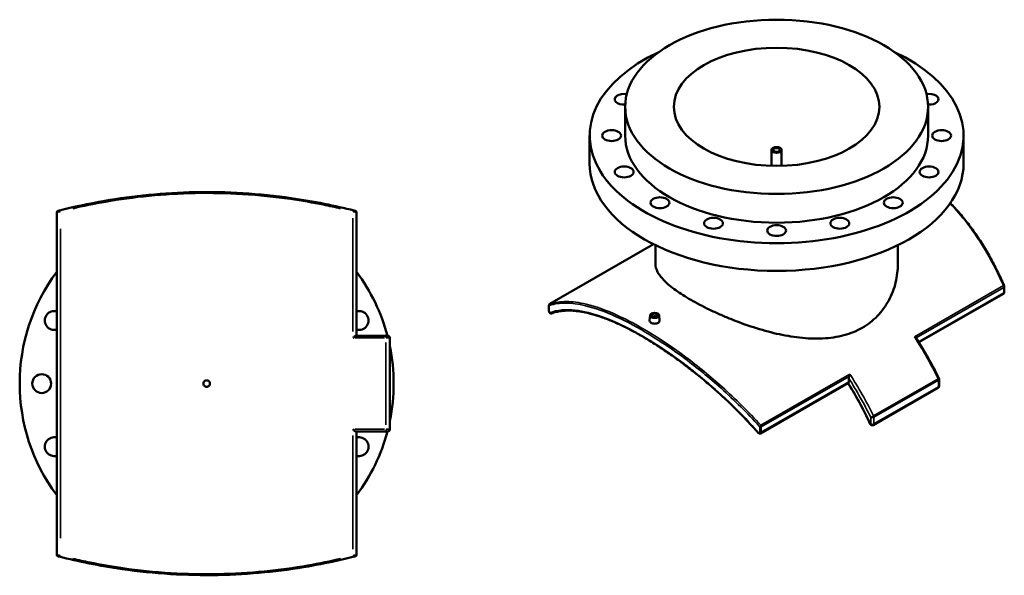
# Model space of a CAD drawing. Header units: millimetres. Extents: x -456 to 1880, y -1245 to 1617.
# Tile 12 of 12: x 313 to 1880, y 732 to 1617. Entities that reach past the tile are written whole.
import ezdxf

# ---------------------------------------------------------------- set-up
doc = ezdxf.new("R2010")
doc.units = ezdxf.units.MM
doc.layers.add('Visible (ANSI)', color=7, linetype='Continuous', lineweight=50)
doc.layers.add('Visible Narrow (ANSI)', color=7, linetype='Continuous', lineweight=35)

msp = doc.modelspace()

# ---------------------------------------------------------------- linework, layer by layer
at = {"layer": 'Visible (ANSI)'}
for p, q in [((1276.446, 1432.374), (1276.446, 1478.157)), ((1758.446, 1432.374), (1758.446, 1478.157)), ((1219.946, 1388.227), (1219.946, 1432.374)), ((1814.946, 1388.227), (1814.946, 1432.374)), ((1509.446, 1384.116), (1509.446, 1409.483)), ((1525.446, 1384.116), (1525.446, 1409.483)), ((372.131, 1310.413), (372.131, 764.509)), ((849.131, 1113.711), (849.131, 1310.413)), ((1156.45, 1164.215), (1321.551, 1259.291)), ((1324.646, 1227.961), (1324.646, 1257.753)), ((1710.246, 1227.961), (1710.246, 1257.753)), ((1879.683, 1183.022), (1879.683, 1191.504)), ((1878.442, 1180.625), (1743.923, 1103.161)), ((1155.209, 1153.336), (1155.209, 1161.818)), ((1316.358, 1146.383), (1315.429, 1137.711)), ((1321.345, 1143.682), (1321.345, 1143.496)), ((1325.345, 1143.682), (1325.345, 1143.496)), ((1330.332, 1146.383), (1331.261, 1137.719)), ((898.581, 1113.711), (848.251, 1113.711)), ((902.131, 964.761), (902.131, 1110.161)), ((1631.441, 1038.387), (1492.263, 958.239)), ((1632.174, 1040.014), (1632.174, 1046.04)), ((1776.014, 1044.4), (1776.014, 1033.765)), ((1774.236, 1030.688), (1671.422, 971.482)), ((848.251, 961.211), (898.581, 961.211)), ((849.131, 764.509), (849.131, 961.211))]:
    msp.add_line(p, q, dxfattribs=at)
msp.add_circle((348.131, 1037.461), 15, dxfattribs=at)
for centre, radius, start, end in [((374.131, 1310.413), 2, 104.481487, 180), ((847.131, 1310.413), 2, 0, 75.518513), ((610.631, 1037.461), 297.5, 143.290896, 216.709104), ((610.631, 1037.461), 297.5, 14.850779, 36.709104), ((368.113, 1137.915), 15, 74.461144, 285.538856), ((853.15, 1137.915), 15, 254.461144, 105.538856), ((898.581, 1110.161), 3.55, 0, 90), ((610.631, 1037.461), 297.5, 348.473369, 11.526631), ((1772.464, 1044.4), 3.55, 0, 26.061298), ((1772.464, 1033.765), 3.55, 299.935992, 0), ((1669.651, 974.559), 3.55, 205.106021, 299.935992), ((610.631, 1037.461), 297.5, 323.290896, 345.149221), ((898.581, 964.761), 3.55, 270, 0), ((368.113, 937.007), 15, 74.461144, 285.538856), ((853.15, 937.007), 15, 254.461144, 105.538856), ((374.131, 764.509), 2, 180, 255.518513), ((847.131, 764.509), 2, 284.481487, 0)]:
    msp.add_arc(centre, radius, start, end, dxfattribs=at)
for centre, major_axis in [((1517.446, 1478.157), (-241, 0)), ((1517.446, 1478.157), (-163.5, 0)), ((1254.946, 1432.374), (-15, 0)), ((1779.946, 1432.374), (-15, 0)), ((1517.446, 1409.483), (-8, 0)), ((1517.446, 1409.483), (-5.2, 0)), ((1274.928, 1374.526), (-15, 0)), ((1759.964, 1374.526), (-15, 0)), ((1331.83, 1325.485), (-15, 0)), ((1703.061, 1325.485), (-15, 0)), ((1416.992, 1292.717), (-15, 0)), ((1617.9, 1292.717), (-15, 0)), ((1517.446, 1281.211), (-15, 0)), ((1323.345, 1146.135), (-7, 0)), ((1323.345, 1146.135), (-5, 0))]:
    msp.add_ellipse(centre, major_axis=major_axis, ratio=0.5758617, dxfattribs=at)
for centre, major_axis, ratio, start_param, end_param in [((1517.446, 1432.374), (-297.5, 0), 0.5758617, 5.393615, 10.31434827), ((1274.928, 1490.222), (-15, 0), 0.5758617, 4.43356663, 7.96044862), ((1759.964, 1490.222), (15, 0), 0.5758617, 4.605922, 8.13280398), ((1517.446, 1432.374), (-241, 0), 0.5758617, 0, 3.14159265), ((1517.446, 1388.227), (-297.5, 0), 0.5758617, 0, 3.14159265), ((1323.345, 1143.682), (-2, 0), 0.5758617, 2.97290348, 6.45187448), ((1629.664, 1041.46), (1.772, -3.076), 0.57809312, 0.0678305, 0.78733187)]:
    msp.add_ellipse(centre, major_axis=major_axis, ratio=ratio, start_param=start_param, end_param=end_param, dxfattribs=at)
for points, knots in [([(845.06, 1313.01), (830.257, 1316.789), (814.382, 1320.458), (780.84, 1327.209), (763.174, 1330.288), (720.215, 1336.433), (694.373, 1339.125), (643.032, 1342.237), (617.6, 1342.773), (567.351, 1341.802), (542.539, 1340.321), (494.304, 1335.609), (470.891, 1332.372), (422.589, 1323.998), (398.207, 1318.628), (376.202, 1313.01)], [0, 0, 0, 0, 5.97471927, 5.97471927, 11.94943854, 11.94943854, 19.96983532, 19.96983532, 27.54830143, 27.54830143, 35.03502202, 35.03502202, 42.55899162, 42.55899162, 51.44042674, 51.44042674, 51.44042674, 51.44042674]), ([(1879.222, 1193.566), (1877.515, 1197.453), (1875.77, 1201.311), (1872.202, 1208.968), (1870.38, 1212.765), (1866.659, 1220.294), (1864.76, 1224.026), (1860.884, 1231.417), (1858.908, 1235.078), (1854.878, 1242.321), (1852.824, 1245.905), (1848.64, 1252.99), (1846.509, 1256.491), (1842.171, 1263.407), (1839.964, 1266.821), (1835.473, 1273.558), (1833.19, 1276.879), (1828.549, 1283.425), (1826.191, 1286.649), (1821.401, 1292.995), (1818.969, 1296.116), (1814.032, 1302.25), (1811.527, 1305.264), (1806.447, 1311.178), (1803.872, 1314.079), (1798.804, 1319.596), (1796.316, 1322.22), (1793.799, 1324.79)], [0, 0, 0, 0, 1.29154638, 1.29154638, 2.58309275, 2.58309275, 3.87463913, 3.87463913, 5.16618551, 5.16618551, 6.45773188, 6.45773188, 7.74927826, 7.74927826, 9.04082464, 9.04082464, 10.33237101, 10.33237101, 11.62391739, 11.62391739, 12.91546377, 12.91546377, 14.20701015, 14.20701015, 15.49855652, 15.49855652, 16.71459176, 16.71459176, 16.71459176, 16.71459176]), ([(376.202, 1313.01), (376.125, 1312.99), (376.042, 1312.969), (375.814, 1312.911), (375.661, 1312.872), (375.299, 1312.779), (375.086, 1312.724), (374.615, 1312.603), (374.362, 1312.538), (373.92, 1312.424), (373.748, 1312.38), (373.645, 1312.353), (373.631, 1312.35), (373.631, 1312.35)], [0.000000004, 0.000000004, 0.000000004, 0.000000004, 0.03102184, 0.03102184, 0.080656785, 0.080656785, 0.145182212, 0.145182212, 0.229065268, 0.229065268, 0.324844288, 0.324844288, 0.361219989, 0.361219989, 0.361219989, 0.361219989]), ([(847.631, 1312.35), (847.631, 1312.35), (847.622, 1312.352), (847.574, 1312.364), (847.522, 1312.378), (847.354, 1312.421), (847.225, 1312.455), (846.872, 1312.546), (846.632, 1312.607), (846.076, 1312.75), (845.754, 1312.833), (845.32, 1312.944), (845.182, 1312.979), (845.06, 1313.01)], [0, 0, 0, 0, 0.029260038, 0.029260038, 0.076076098, 0.076076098, 0.136936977, 0.136936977, 0.216056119, 0.216056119, 0.312036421, 0.312036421, 0.361219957, 0.361219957, 0.361219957, 0.361219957]), ([(1324.646, 1227.961), (1324.646, 1223.836), (1325.764, 1219.517), (1330.53, 1210.504), (1334.177, 1205.807), (1341.482, 1198.527), (1344.222, 1196.06), (1350.269, 1191.066), (1353.576, 1188.539), (1360.691, 1183.456), (1364.5, 1180.899), (1372.528, 1175.798), (1376.747, 1173.252), (1385.484, 1168.221), (1390.126, 1165.664), (1399.891, 1160.519), (1405.014, 1157.932), (1415.664, 1152.785), (1421.191, 1150.225), (1432.554, 1145.193), (1438.391, 1142.721), (1456.214, 1135.531), (1468.538, 1131.031), (1493.204, 1123.094), (1505.548, 1119.661), (1529.383, 1114.2), (1541.739, 1111.972), (1566.394, 1109.216), (1578.695, 1108.694), (1596.487, 1109.565), (1602.314, 1110.13), (1613.664, 1111.841), (1619.187, 1112.988), (1629.835, 1115.867), (1634.962, 1117.599), (1644.741, 1121.615), (1649.393, 1123.899), (1658.159, 1128.947), (1662.387, 1131.777), (1670.423, 1138.019), (1674.231, 1141.433), (1681.341, 1148.781), (1684.644, 1152.716), (1690.681, 1161.017), (1693.416, 1165.383), (1700.707, 1178.956), (1704.351, 1188.661), (1709.121, 1208.361), (1710.246, 1218.352), (1710.246, 1227.961)], [14.87653628, 14.87653628, 14.87653628, 14.87653628, 18.58341043, 18.58341043, 22.29028458, 22.29028458, 24.14372165, 24.14372165, 25.99715873, 25.99715873, 27.8505958, 27.8505958, 29.70403288, 29.70403288, 31.55746995, 31.55746995, 33.41090702, 33.41090702, 35.2643441, 35.2643441, 37.11778117, 37.11778117, 40.82465532, 40.82465532, 44.53152947, 44.53152947, 48.25066354, 48.25066354, 51.96979761, 51.96979761, 53.82936465, 53.82936465, 55.68893168, 55.68893168, 57.54849872, 57.54849872, 59.40806575, 59.40806575, 61.26763279, 61.26763279, 63.12719982, 63.12719982, 64.98676686, 64.98676686, 66.84633389, 66.84633389, 70.56546796, 70.56546796, 74.28460203, 74.28460203, 74.28460203, 74.28460203]), ([(1879.683, 1191.504), (1879.683, 1191.654), (1879.675, 1191.8), (1879.645, 1192.086), (1879.624, 1192.227), (1879.571, 1192.505), (1879.539, 1192.642), (1879.465, 1192.913), (1879.423, 1193.046), (1879.329, 1193.309), (1879.278, 1193.439), (1879.222, 1193.566)], [0, 0, 0, 0, 0.027314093, 0.027314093, 0.054628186, 0.054628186, 0.081942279, 0.081942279, 0.109256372, 0.109256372, 0.136570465, 0.136570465, 0.136570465, 0.136570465]), ([(1878.442, 1180.625), (1878.66, 1180.751), (1878.847, 1180.908), (1879.16, 1181.25), (1879.279, 1181.435), (1879.459, 1181.787), (1879.52, 1181.955), (1879.609, 1182.273), (1879.637, 1182.423), (1879.674, 1182.712), (1879.682, 1182.851), (1879.683, 1182.998), (1879.683, 1183.01), (1879.683, 1183.022)], [0.238450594, 0.238450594, 0.238450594, 0.238450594, 0.26082093, 0.26082093, 0.285374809, 0.285374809, 0.309928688, 0.309928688, 0.334482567, 0.334482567, 0.359036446, 0.359036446, 0.361219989, 0.361219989, 0.361219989, 0.361219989]), ([(1155.209, 1161.818), (1155.209, 1161.953), (1155.215, 1162.091), (1155.248, 1162.378), (1155.274, 1162.527), (1155.357, 1162.841), (1155.414, 1163.007), (1155.584, 1163.357), (1155.697, 1163.541), (1156.009, 1163.901), (1156.21, 1164.077), (1156.45, 1164.215)], [0, 0, 0, 0, 0.024553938, 0.024553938, 0.049107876, 0.049107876, 0.073661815, 0.073661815, 0.098215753, 0.098215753, 0.122769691, 0.122769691, 0.122769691, 0.122769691]), ([(1159.261, 1149.194), (1159.026, 1149.105), (1158.777, 1149.058), (1158.287, 1149.04), (1158.051, 1149.073), (1157.586, 1149.197), (1157.373, 1149.298), (1156.926, 1149.563), (1156.727, 1149.738), (1156.275, 1150.204), (1156.068, 1150.508), (1155.712, 1151.149), (1155.568, 1151.488), (1155.349, 1152.176), (1155.272, 1152.522), (1155.218, 1153.031), (1155.209, 1153.181), (1155.209, 1153.336)], [0, 0, 0, 0, 0.021916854, 0.021916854, 0.045681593, 0.045681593, 0.075702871, 0.075702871, 0.119867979, 0.119867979, 0.191964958, 0.191964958, 0.264208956, 0.264208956, 0.332983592, 0.332983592, 0.361219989, 0.361219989, 0.361219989, 0.361219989]), ([(1487.886, 959.233), (1485.072, 962.443), (1482.227, 965.63), (1476.477, 971.955), (1473.574, 975.093), (1467.714, 981.319), (1464.757, 984.406), (1458.797, 990.528), (1455.792, 993.562), (1449.741, 999.574), (1446.694, 1002.553), (1440.563, 1008.451), (1437.479, 1011.37), (1431.278, 1017.148), (1428.162, 1020.006), (1421.903, 1025.659), (1418.76, 1028.452), (1412.454, 1033.973), (1409.29, 1036.7), (1402.947, 1042.084), (1399.767, 1044.741), (1393.398, 1049.981), (1390.208, 1052.565), (1383.823, 1057.657), (1380.628, 1060.165), (1374.239, 1065.102), (1371.045, 1067.531), (1364.662, 1072.306), (1361.474, 1074.653), (1355.109, 1079.261), (1351.932, 1081.522), (1345.596, 1085.957), (1342.436, 1088.13), (1336.138, 1092.385), (1333, 1094.467), (1326.752, 1098.536), (1323.642, 1100.523), (1317.453, 1104.401), (1314.375, 1106.291), (1308.256, 1109.972), (1305.216, 1111.762), (1299.176, 1115.241), (1296.177, 1116.928), (1290.225, 1120.199), (1287.273, 1121.781), (1281.418, 1124.839), (1278.517, 1126.314), (1272.768, 1129.154), (1269.92, 1130.519), (1264.284, 1133.138), (1261.496, 1134.392), (1255.98, 1136.785), (1253.253, 1137.925), (1247.864, 1140.089), (1245.202, 1141.113), (1239.946, 1143.045), (1237.352, 1143.952), (1232.235, 1145.649), (1229.711, 1146.438), (1224.737, 1147.897), (1222.287, 1148.567), (1217.46, 1149.786), (1215.085, 1150.336), (1210.409, 1151.313), (1208.11, 1151.742), (1203.589, 1152.477), (1201.368, 1152.783), (1195.368, 1153.458), (1191.672, 1153.701), (1185.419, 1153.797), (1182.808, 1153.733), (1178.362, 1153.436), (1176.495, 1153.249), (1171.927, 1152.635), (1169.273, 1152.133), (1164.139, 1150.863), (1161.658, 1150.095), (1159.261, 1149.194)], [0, 0, 0, 0, 1.28601067, 1.28601067, 2.57202134, 2.57202134, 3.85803201, 3.85803201, 5.14404267, 5.14404267, 6.43005334, 6.43005334, 7.71606401, 7.71606401, 9.00207468, 9.00207468, 10.28808535, 10.28808535, 11.57409602, 11.57409602, 12.86010668, 12.86010668, 14.14611735, 14.14611735, 15.43212802, 15.43212802, 16.71813869, 16.71813869, 18.00414936, 18.00414936, 19.29016003, 19.29016003, 20.57617069, 20.57617069, 21.86218136, 21.86218136, 23.14819203, 23.14819203, 24.4342027, 24.4342027, 25.72021337, 25.72021337, 27.00622404, 27.00622404, 28.2922347, 28.2922347, 29.57824537, 29.57824537, 30.86425604, 30.86425604, 32.15026671, 32.15026671, 33.43627738, 33.43627738, 34.72228805, 34.72228805, 36.00829871, 36.00829871, 37.29430938, 37.29430938, 38.58032005, 38.58032005, 39.86633072, 39.86633072, 41.15234139, 41.15234139, 42.43835206, 42.43835206, 44.68887073, 44.68887073, 46.37675973, 46.37675973, 47.64267648, 47.64267648, 49.54155161, 49.54155161, 51.44042673, 51.44042673, 51.44042673, 51.44042673]), ([(1328.956, 1134.168), (1328.252, 1133.762), (1327.36, 1133.415), (1325.405, 1132.962), (1324.342, 1132.857), (1322.351, 1132.876), (1321.289, 1133), (1319.335, 1133.48), (1318.444, 1133.835), (1317.035, 1134.646), (1316.425, 1135.156), (1315.615, 1136.268), (1315.415, 1136.87), (1315.414, 1137.526), (1315.419, 1137.618), (1315.429, 1137.711)], [0, 0, 0, 0, 0.29879586, 0.29879586, 0.59759171, 0.59759171, 0.89632366, 0.89632366, 1.19505561, 1.19505561, 1.49378756, 1.49378756, 1.79251951, 1.79251951, 1.84079337, 1.84079337, 1.84079337, 1.84079337]), ([(1331.26, 1137.719), (1331.271, 1137.623), (1331.276, 1137.528), (1331.277, 1136.851), (1331.079, 1136.23), (1330.271, 1135.091), (1329.66, 1134.574), (1328.956, 1134.168)], [4.134070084, 4.134070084, 4.134070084, 4.134070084, 4.18248402, 4.18248402, 4.481353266, 4.481353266, 4.780222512, 4.780222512, 4.780222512, 4.780222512]), ([(843.255, 1110.161), (843.257, 1110.164), (843.259, 1110.167), (843.741, 1110.806), (844.322, 1111.431), (845.436, 1112.408), (845.937, 1112.776), (846.779, 1113.277), (847.142, 1113.453), (847.767, 1113.661), (848.025, 1113.711), (848.251, 1113.711)], [-0.00118799, -0.00118799, -0.00118799, -0.00118799, 0, 0, 0.269440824, 0.269440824, 0.480925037, 0.480925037, 0.63842903, 0.63842903, 0.765623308, 0.765623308, 0.765623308, 0.765623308]), ([(1736.597, 1111.894), (1736.6, 1111.893), (1736.604, 1111.892), (1737.075, 1111.728), (1737.519, 1111.543), (1738.299, 1111.148), (1738.645, 1110.937), (1739.123, 1110.567), (1739.289, 1110.412), (1739.418, 1110.254)], [-0.001193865, -0.001193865, -0.001193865, -0.001193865, 0, 0, 0.158980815, 0.158980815, 0.31045212, 0.31045212, 0.411973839, 0.411973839, 0.411973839, 0.411973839]), ([(1739.543, 1110.08), (1739.537, 1110.09), (1739.531, 1110.1), (1739.49, 1110.16), (1739.455, 1110.209), (1739.418, 1110.254)], [-0.3459834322, -0.3459834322, -0.3459834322, -0.3459834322, -0.3407800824, -0.3407800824, -0.3139173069, -0.3139173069, -0.3139173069, -0.3139173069]), ([(1739.543, 1110.08), (1742.193, 1105.954), (1744.797, 1101.793), (1749.911, 1093.406), (1752.421, 1089.181), (1757.343, 1080.673), (1759.754, 1076.39), (1764.476, 1067.775), (1766.786, 1063.441), (1771.299, 1054.731), (1773.504, 1050.355), (1775.653, 1045.959)], [5.416302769, 5.416302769, 5.416302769, 5.416302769, 5.456312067, 5.456312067, 5.496321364, 5.496321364, 5.536330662, 5.536330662, 5.576339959, 5.576339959, 5.616349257, 5.616349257, 5.616349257, 5.616349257]), ([(1632.764, 1048.836), (1632.986, 1049.363), (1633.176, 1049.928), (1633.54, 1051.232), (1633.692, 1051.983), (1633.783, 1052.681), (1633.783, 1052.684), (1633.783, 1052.688)], [0, 0, 0, 0, 0.174335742, 0.174335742, 0.408723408, 0.408723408, 0.409907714, 0.409907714, 0.409907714, 0.409907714]), ([(615.831, 1037.461), (615.831, 1036.808), (615.701, 1036.112), (615.17, 1034.831), (614.77, 1034.246), (613.846, 1033.322), (613.262, 1032.922), (611.981, 1032.392), (611.284, 1032.261), (609.978, 1032.261), (609.282, 1032.392), (608.001, 1032.922), (607.416, 1033.322), (606.493, 1034.246), (606.092, 1034.831), (605.562, 1036.112), (605.431, 1036.808), (605.431, 1038.114), (605.562, 1038.81), (606.092, 1040.092), (606.493, 1040.676), (607.416, 1041.6), (608.001, 1042), (609.282, 1042.531), (609.978, 1042.661), (611.284, 1042.661), (611.981, 1042.531), (613.262, 1042), (613.846, 1041.6), (614.77, 1040.676), (615.17, 1040.092), (615.701, 1038.81), (615.831, 1038.114), (615.831, 1037.461)], [0, 0, 0, 0, 0.19588009, 0.19588009, 0.39176017, 0.39176017, 0.58764026, 0.58764026, 0.78352035, 0.78352035, 0.97940043, 0.97940043, 1.17528052, 1.17528052, 1.3711606, 1.3711606, 1.56704069, 1.56704069, 1.76292078, 1.76292078, 1.95880086, 1.95880086, 2.15468095, 2.15468095, 2.35056104, 2.35056104, 2.54644112, 2.54644112, 2.74232121, 2.74232121, 2.93820129, 2.93820129, 3.13408138, 3.13408138, 3.13408138, 3.13408138]), ([(1630.988, 1038.126), (1633.537, 1034.051), (1636.041, 1029.943), (1641.041, 1021.518), (1643.535, 1017.198), (1648.415, 1008.501), (1650.801, 1004.124), (1655.464, 995.322), (1657.739, 990.896), (1662.175, 982.003), (1664.335, 977.536), (1666.436, 973.052)], [5.436500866, 5.436500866, 5.436500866, 5.436500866, 5.477001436, 5.477001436, 5.518966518, 5.518966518, 5.5609316, 5.5609316, 5.602896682, 5.602896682, 5.644861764, 5.644861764, 5.644861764, 5.644861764]), ([(1632.764, 1048.836), (1632.727, 1048.748), (1632.691, 1048.659), (1632.555, 1048.298), (1632.47, 1048.024), (1632.332, 1047.493), (1632.271, 1047.185), (1632.192, 1046.587), (1632.174, 1046.296), (1632.174, 1046.04)], [-2.133807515, -2.133807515, -2.133807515, -2.133807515, -2.106944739, -2.106944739, -2.025022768, -2.025022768, -1.930985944, -1.930985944, -1.83694912, -1.83694912, -1.83694912, -1.83694912]), ([(843.255, 964.761), (843.257, 964.758), (843.259, 964.755), (843.741, 964.116), (844.322, 963.491), (845.436, 962.514), (845.937, 962.146), (846.779, 961.646), (847.142, 961.469), (847.767, 961.261), (848.025, 961.211), (848.251, 961.211)], [-1.308192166, -1.308192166, -1.308192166, -1.308192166, -1.307220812, -1.307220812, -1.086914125, -1.086914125, -0.913995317, -0.913995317, -0.785213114, -0.785213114, -0.68121347, -0.68121347, -0.68121347, -0.68121347]), ([(1492.263, 958.239), (1491.992, 958.083), (1491.705, 957.979), (1491.096, 957.848), (1490.777, 957.836), (1490.148, 957.893), (1489.841, 957.968), (1489.265, 958.181), (1488.996, 958.32), (1488.497, 958.648), (1488.266, 958.838), (1487.998, 959.11), (1487.941, 959.171), (1487.886, 959.233)], [0.122767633, 0.122767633, 0.122767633, 0.122767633, 0.160870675, 0.160870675, 0.204917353, 0.204917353, 0.252607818, 0.252607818, 0.300298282, 0.300298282, 0.347988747, 0.347988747, 0.361219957, 0.361219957, 0.361219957, 0.361219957]), ([(373.631, 762.572), (373.631, 762.572), (373.64, 762.57), (373.688, 762.558), (373.741, 762.544), (373.908, 762.501), (374.038, 762.467), (374.391, 762.377), (374.63, 762.315), (375.186, 762.172), (375.509, 762.09), (375.943, 761.979), (376.08, 761.943), (376.202, 761.912)], [0, 0, 0, 0, 0.029260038, 0.029260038, 0.076076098, 0.076076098, 0.136936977, 0.136936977, 0.216056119, 0.216056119, 0.31203642, 0.31203642, 0.361219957, 0.361219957, 0.361219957, 0.361219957]), ([(376.202, 761.912), (391.005, 758.133), (406.88, 754.464), (440.422, 747.714), (458.088, 744.634), (501.047, 738.489), (526.89, 735.798), (578.23, 732.686), (603.663, 732.15), (653.911, 733.12), (678.723, 734.601), (726.958, 739.314), (750.371, 742.55), (798.673, 750.924), (823.055, 756.295), (845.06, 761.912)], [0, 0, 0, 0, 5.97469933, 5.97469933, 11.94939865, 11.94939865, 19.96982425, 19.96982425, 27.54826697, 27.54826697, 35.03499256, 35.03499256, 42.55895029, 42.55895029, 51.44042677, 51.44042677, 51.44042677, 51.44042677]), ([(845.06, 761.912), (845.137, 761.932), (845.22, 761.953), (845.449, 762.011), (845.601, 762.05), (845.963, 762.143), (846.176, 762.198), (846.648, 762.319), (846.901, 762.384), (847.342, 762.498), (847.515, 762.542), (847.617, 762.569), (847.631, 762.572), (847.631, 762.572)], [0.000000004, 0.000000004, 0.000000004, 0.000000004, 0.03102184, 0.03102184, 0.080656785, 0.080656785, 0.145182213, 0.145182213, 0.229065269, 0.229065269, 0.324844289, 0.324844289, 0.361219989, 0.361219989, 0.361219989, 0.361219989])]:
    msp.add_open_spline(points, degree=3, knots=knots, dxfattribs=at)
msp.add_open_spline([(1631.441, 1038.387), (1631.477, 1038.408), (1631.514, 1038.432), (1631.552, 1038.46)], degree=3, dxfattribs=at)
at = {"layer": 'Visible Narrow (ANSI)'}
for p, q in [((843.255, 1301.027), (843.255, 1120.207)), ((378.007, 791.211), (378.007, 1283.711)), ((1156.594, 1164.282), (1321.566, 1259.283)), ((1878.298, 1193.494), (1736.597, 1111.894)), ((1739.418, 1110.254), (1879.097, 1190.69)), ((1879.097, 1190.69), (1879.097, 1182.208)), ((1879.097, 1182.208), (1743.369, 1104.047)), ((1155.486, 1152.751), (1155.486, 1161.233)), ((846.163, 1110.161), (893.409, 1110.161)), ((895.73, 1102.891), (895.73, 972.031)), ((902.103, 1110.161), (896.017, 1110.161)), ((1633.783, 1052.688), (1492.082, 971.087)), ((1493.085, 968.4), (1632.764, 1048.836)), ((1632.174, 1040.014), (1493.085, 959.918)), ((1774.436, 1045.059), (1671.623, 985.853)), ((1672.161, 983.748), (1774.974, 1042.954)), ((1774.974, 1042.954), (1774.974, 1032.319)), ((1774.974, 1032.319), (1672.161, 973.113)), ((1667.14, 983.748), (1667.14, 973.113)), ((1672.161, 973.113), (1672.161, 983.748)), ((893.409, 964.761), (846.163, 964.761)), ((896.017, 964.761), (902.103, 964.761)), ((1490.655, 968.222), (1490.655, 959.74)), ((1493.085, 959.918), (1493.085, 968.4)), ((843.255, 954.716), (843.255, 773.896))]:
    msp.add_line(p, q, dxfattribs=at)
for centre, major_axis, ratio, start_param, end_param in [((376.697, 1311.072), (-0.495, 1.938), 0.64342372, 4.63626488, 6.19650528), ((844.566, 1311.072), (0.495, 1.938), 0.64342371, 0.08668002, 1.64692043), ((1877.391, 1192.762), (1.831, 0.804), 0.1851308, 0, 0.97350683), ((1877.683, 1191.504), (2, 0), 0.5758617, 5.49778714, 6.28318531), ((1877.683, 1183.022), (2, 0), 0.5758617, 5.49778714, 6.28318531), ((1157.209, 1161.818), (-2, 0), 0.5758617, 0, 0.53264854), ((1157.501, 1162.505), (-0.619, 1.902), 0.90953822, 0.1723527, 1.58250509), ((1157.209, 1153.336), (-2, 0), 0.5758617, 0, 0.53264854), ((1158.557, 1151.066), (0.704, -1.872), 0.90877074, 4.68464051, 6.28318528), ((898.581, 1110.161), (0, 3.55), 0.8030958, 0.07853982, 1.49225651), ((1568.853, 976.354), (184.642, -320.636), 0.57809312, 1.45416792, 1.66213026), ((1466.039, 917.148), (-184.642, 320.636), 0.57809312, 4.59576058, 4.80372292), ((1463.529, 915.703), (-178.928, 310.713), 0.57809312, 4.56724807, 4.77526897), ((1463.529, 915.703), (182.87, -317.56), 0.57809312, 1.45416792, 1.64943902), ((1772.464, 1044.4), (3.189, 1.56), 0.09494978, 5.33199782, 6.28318531), ((1772.464, 1044.4), (1.772, -3.076), 0.57809312, 0.78733187, 1.45416792), ((1772.464, 1044.4), (3.55, 0), 0.5758617, 5.49778714, 6.28318531), ((1772.464, 1033.765), (1.772, -3.076), 0.57809312, 0, 0.78733187), ((1772.464, 1033.765), (3.55, 0), 0.5758617, 5.49778714, 6.28318531), ((1669.651, 974.559), (-3.215, -1.506), 0.11801538, 0, 0.62138447), ((1669.651, 985.194), (-3.189, -1.56), 0.09494978, 0.61960884, 2.19040516), ((1669.651, 985.194), (3.55, 0), 0.5758617, 3.92699082, 5.49778714), ((1669.651, 974.559), (-3.55, 0), 0.5758617, 0.78539816, 2.35619449), ((1669.651, 974.559), (1.772, -3.076), 0.57809312, 0, 0.78733187), ((1669.651, 985.194), (-1.772, 3.076), 0.57809312, 3.92892453, 4.59576058), ((898.581, 964.761), (0, -3.55), 0.8030958, 4.7909288, 6.20464549), ((1489.39, 960.552), (-1.504, -1.318), 0.05120188, 0, 0.7810792), ((1491.176, 970.355), (1.485, 1.34), 0.03911267, 3.92341697, 5.33356936), ((1491.67, 969.214), (-2, 0), 0.5758617, 1.03814779, 2.35619449), ((1491.67, 960.732), (2, 0), 0.5758617, 4.17974044, 5.49778714), ((376.697, 763.85), (-0.495, -1.938), 0.64342371, 0.08668002, 1.64692043), ((844.566, 763.85), (0.495, -1.938), 0.64342372, 4.63626488, 6.19650528)]:
    msp.add_ellipse(centre, major_axis=major_axis, ratio=ratio, start_param=start_param, end_param=end_param, dxfattribs=at)
for points, knots in [([(397.557, 1315.866), (414.003, 1319.712), (431.551, 1323.347), (471.967, 1330.393), (495.2, 1333.623), (543.063, 1338.325), (567.685, 1339.803), (617.546, 1340.772), (642.782, 1340.237), (693.728, 1337.132), (719.371, 1334.446), (761.999, 1328.314), (779.53, 1325.241), (805.649, 1319.955), (814.839, 1317.941), (823.707, 1315.867)], [-48.8684054, -48.8684054, -48.8684054, -48.8684054, -42.55899162, -42.55899162, -35.03502202, -35.03502202, -27.54830143, -27.54830143, -19.96983532, -19.96983532, -11.94943854, -11.94943854, -5.97471927, -5.97471927, -2.57202134, -2.57202134, -2.57202134, -2.57202134]), ([(1793.34, 1324.133), (1802.793, 1314.44), (1811.835, 1303.981), (1831.698, 1278.232), (1842.189, 1262.461), (1861.495, 1229.161), (1870.311, 1211.635), (1878.298, 1193.494)], [-16.61360173, -16.61360173, -16.61360173, -16.61360173, -12.03771971, -12.03771971, -6.01885985, -6.01885985, 0, 0, 0, 0]), ([(372.155, 1310.416), (372.172, 1310.418), (372.196, 1310.421), (372.398, 1310.443), (372.792, 1310.488), (373.801, 1310.601), (374.38, 1310.666), (375.457, 1310.787), (375.944, 1310.842), (376.771, 1310.934), (377.12, 1310.973), (377.525, 1311.018), (377.607, 1311.027), (377.687, 1311.036)], [-0.343158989, -0.343158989, -0.343158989, -0.343158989, -0.324844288, -0.324844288, -0.229065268, -0.229065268, -0.145182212, -0.145182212, -0.080656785, -0.080656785, -0.03102184, -0.03102184, -0.018060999, -0.018060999, -0.018060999, -0.018060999]), ([(843.576, 1311.036), (843.768, 1311.015), (843.972, 1310.992), (844.84, 1310.895), (845.576, 1310.813), (846.848, 1310.67), (847.395, 1310.609), (848.201, 1310.518), (848.497, 1310.485), (848.881, 1310.442), (849.001, 1310.428), (849.084, 1310.419), (849.097, 1310.417), (849.107, 1310.416)], [-0.343158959, -0.343158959, -0.343158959, -0.343158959, -0.312036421, -0.312036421, -0.216056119, -0.216056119, -0.136936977, -0.136936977, -0.076076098, -0.076076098, -0.029260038, -0.029260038, -0.018060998, -0.018060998, -0.018060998, -0.018060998]), ([(1878.298, 1193.494), (1878.516, 1193.099), (1878.7, 1192.672), (1878.94, 1191.912), (1879.016, 1191.58), (1879.084, 1191.065), (1879.097, 1190.872), (1879.097, 1190.69)], [-0.136570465, -0.136570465, -0.136570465, -0.136570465, -0.076073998, -0.076073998, -0.02925923, -0.02925923, 0, 0, 0, 0]), ([(1879.097, 1182.208), (1879.097, 1181.981), (1879.077, 1181.769), (1878.94, 1181.123), (1878.73, 1180.792), (1878.442, 1180.625)], [-0.361219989, -0.361219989, -0.361219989, -0.361219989, -0.324844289, -0.324844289, -0.238450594, -0.238450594, -0.238450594, -0.238450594]), ([(1155.486, 1161.233), (1155.486, 1161.313), (1155.491, 1161.388), (1155.516, 1161.567), (1155.543, 1161.661), (1155.631, 1161.832), (1155.698, 1161.894), (1155.778, 1161.92)], [0, 0, 0, 0, 0.02925923, 0.02925923, 0.076073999, 0.076073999, 0.136570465, 0.136570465, 0.136570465, 0.136570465]), ([(1155.778, 1161.92), (1163.724, 1164.485), (1172.497, 1165.706), (1191.713, 1165.506), (1202.156, 1164.084), (1228.316, 1157.787), (1244.65, 1151.927), (1278.979, 1136.283), (1296.891, 1126.647), (1333.642, 1104.163), (1352.451, 1091.382), (1390.677, 1062.804), (1410.092, 1046.955), (1450.242, 1011.047), (1470.857, 990.718), (1490.159, 969.363)], [0, 0, 0, 0, 6.01887725, 6.01887725, 12.03775449, 12.03775449, 20.03106096, 20.03106096, 27.74065496, 27.74065496, 35.30600349, 35.30600349, 43.03092015, 43.03092015, 51.66185506, 51.66185506, 51.66185506, 51.66185506]), ([(1492.082, 971.087), (1472.738, 992.557), (1452.074, 1012.993), (1411.825, 1049.08), (1392.358, 1065.005), (1354.025, 1093.71), (1335.159, 1106.544), (1298.291, 1129.11), (1280.317, 1138.774), (1245.862, 1154.448), (1229.464, 1160.31), (1203.193, 1166.584), (1192.703, 1167.989), (1173.397, 1168.14), (1164.581, 1166.887), (1156.594, 1164.282)], [-51.66185506, -51.66185506, -51.66185506, -51.66185506, -43.03092015, -43.03092015, -35.30600349, -35.30600349, -27.74065496, -27.74065496, -20.03106096, -20.03106096, -12.03775449, -12.03775449, -6.01887725, -6.01887725, 0, 0, 0, 0]), ([(1156.837, 1150.478), (1156.797, 1150.463), (1156.753, 1150.458), (1156.633, 1150.468), (1156.552, 1150.499), (1156.362, 1150.622), (1156.25, 1150.73), (1156.002, 1151.048), (1155.869, 1151.279), (1155.637, 1151.823), (1155.547, 1152.143), (1155.493, 1152.546), (1155.486, 1152.652), (1155.486, 1152.751)], [0.000000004, 0.000000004, 0.000000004, 0.000000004, 0.03102184, 0.03102184, 0.080656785, 0.080656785, 0.145182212, 0.145182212, 0.229065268, 0.229065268, 0.324844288, 0.324844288, 0.361219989, 0.361219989, 0.361219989, 0.361219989]), ([(1488.37, 959.561), (1475.23, 974.526), (1461.41, 988.99), (1432.919, 1016.675), (1418.25, 1029.895), (1383.528, 1059.068), (1363.352, 1074.41), (1324.848, 1100.85), (1306.485, 1112.131), (1271.641, 1130.886), (1255.143, 1138.403), (1224.368, 1149.473), (1210.101, 1153.008), (1181.868, 1156.09), (1168.425, 1154.803), (1156.837, 1150.478)], [0, 0, 0, 0, 5.97471927, 5.97471927, 11.94943854, 11.94943854, 19.96983532, 19.96983532, 27.54830143, 27.54830143, 35.03502202, 35.03502202, 42.55899162, 42.55899162, 51.44042674, 51.44042674, 51.44042674, 51.44042674]), ([(1490.655, 959.74), (1490.655, 959.661), (1490.646, 959.584), (1490.604, 959.395), (1490.557, 959.289), (1490.408, 959.083), (1490.293, 958.993), (1489.979, 958.86), (1489.766, 958.84), (1489.272, 958.918), (1488.986, 959.043), (1488.6, 959.326), (1488.478, 959.438), (1488.37, 959.561)], [0, 0, 0, 0, 0.029260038, 0.029260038, 0.076076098, 0.076076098, 0.136936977, 0.136936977, 0.216056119, 0.216056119, 0.312036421, 0.312036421, 0.361219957, 0.361219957, 0.361219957, 0.361219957]), ([(1490.159, 969.363), (1490.228, 969.287), (1490.291, 969.206), (1490.439, 968.988), (1490.512, 968.846), (1490.624, 968.54), (1490.655, 968.376), (1490.655, 968.222)], [0, 0, 0, 0, 0.03081648, 0.03081648, 0.080122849, 0.080122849, 0.136570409, 0.136570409, 0.136570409, 0.136570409]), ([(1493.085, 968.4), (1493.085, 968.752), (1493.022, 969.133), (1492.797, 969.851), (1492.648, 970.187), (1492.35, 970.708), (1492.222, 970.902), (1492.082, 971.087)], [-0.136570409, -0.136570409, -0.136570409, -0.136570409, -0.080122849, -0.080122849, -0.03081648, -0.03081648, 0, 0, 0, 0]), ([(1492.263, 958.239), (1492.458, 958.352), (1492.625, 958.509), (1492.888, 958.9), (1492.982, 959.134), (1493.068, 959.56), (1493.085, 959.735), (1493.085, 959.918)], [-0.122767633, -0.122767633, -0.122767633, -0.122767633, -0.076076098, -0.076076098, -0.029260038, -0.029260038, 0, 0, 0, 0]), ([(377.687, 763.886), (377.495, 763.907), (377.291, 763.93), (376.422, 764.027), (375.686, 764.109), (374.415, 764.252), (373.867, 764.313), (373.061, 764.404), (372.765, 764.437), (372.381, 764.481), (372.261, 764.494), (372.178, 764.504), (372.165, 764.505), (372.155, 764.506)], [-0.343158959, -0.343158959, -0.343158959, -0.343158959, -0.31203642, -0.31203642, -0.216056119, -0.216056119, -0.136936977, -0.136936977, -0.076076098, -0.076076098, -0.029260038, -0.029260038, -0.018060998, -0.018060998, -0.018060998, -0.018060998]), ([(823.706, 759.056), (807.259, 755.21), (789.711, 751.575), (749.295, 744.529), (726.063, 741.299), (678.199, 736.597), (653.577, 735.119), (603.716, 734.15), (578.48, 734.685), (527.534, 737.791), (501.891, 740.477), (459.263, 746.609), (441.733, 749.682), (415.613, 754.968), (406.424, 756.981), (397.555, 759.055)], [-48.86840543, -48.86840543, -48.86840543, -48.86840543, -42.55895029, -42.55895029, -35.03499256, -35.03499256, -27.54826697, -27.54826697, -19.96982425, -19.96982425, -11.94939865, -11.94939865, -5.97469933, -5.97469933, -2.57202134, -2.57202134, -2.57202134, -2.57202134]), ([(849.107, 764.506), (849.091, 764.504), (849.066, 764.502), (848.864, 764.479), (848.47, 764.434), (847.461, 764.321), (846.883, 764.256), (845.805, 764.135), (845.319, 764.081), (844.492, 763.988), (844.143, 763.949), (843.738, 763.904), (843.656, 763.895), (843.576, 763.886)], [-0.343158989, -0.343158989, -0.343158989, -0.343158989, -0.324844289, -0.324844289, -0.229065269, -0.229065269, -0.145182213, -0.145182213, -0.080656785, -0.080656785, -0.03102184, -0.03102184, -0.018060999, -0.018060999, -0.018060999, -0.018060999])]:
    msp.add_open_spline(points, degree=3, knots=knots, dxfattribs=at)
msp.add_open_spline([(1156.594, 1164.282), (1156.544, 1164.264), (1156.496, 1164.242), (1156.45, 1164.215)], degree=3, dxfattribs=at)

doc.saveas('drawing.dxf')
